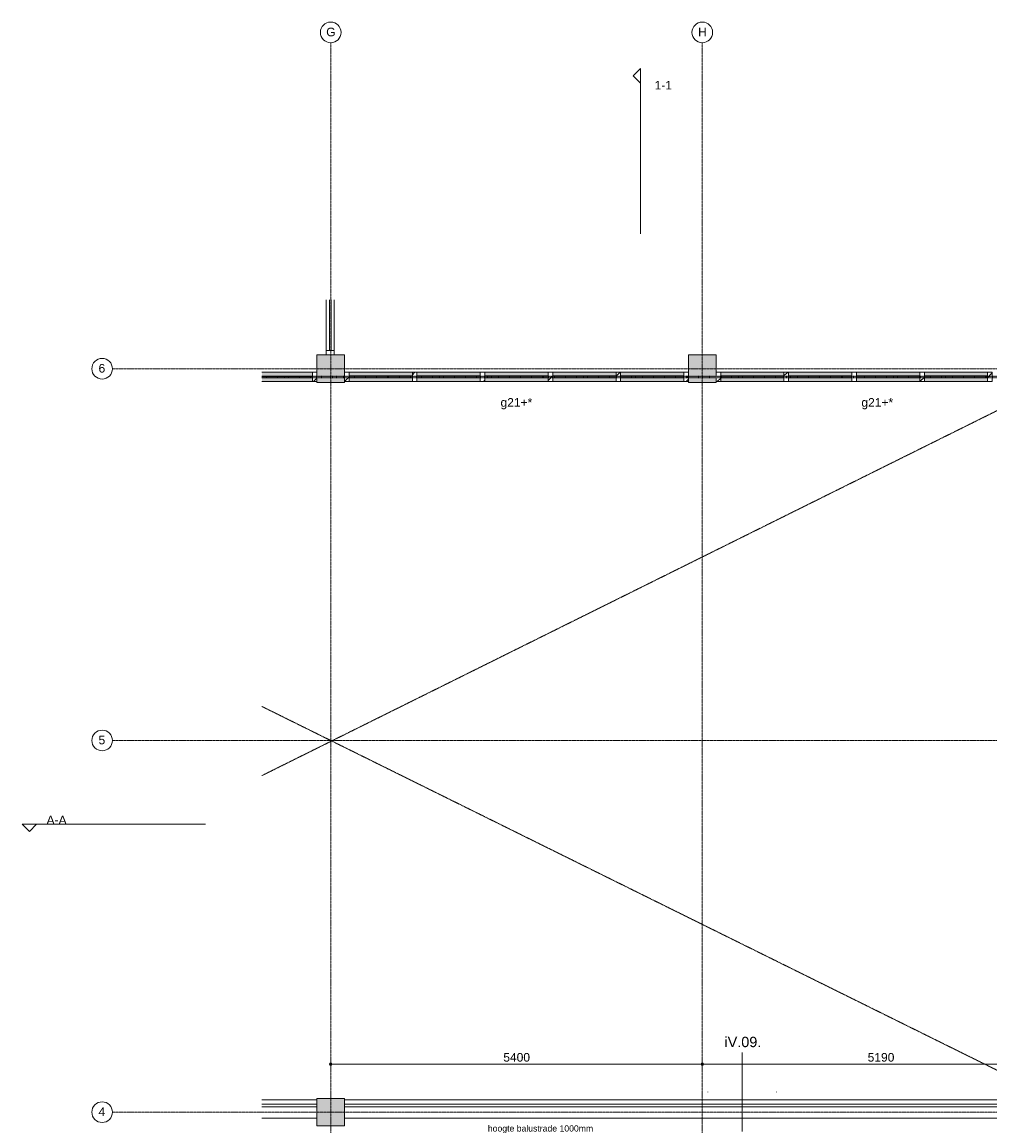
# Model space of a CAD drawing. Header units: millimetres. Extents: x 24475 to 74671, y -6152 to 32037.
# Tile 16 of 36: x 24475 to 38540, y 16000 to 32037. Entities that reach past the tile are written whole.
import ezdxf

# ---------------------------------------------------------------- set-up
doc = ezdxf.new("R2010")
doc.units = ezdxf.units.MM
for name, pattern in [('Dash dot', [15.875, 6.35, -4.7625, 0, -4.7625]), ('Hidden', [7.14375, 4.7625, -2.38125]), ('stramien', [22.225, 12.7, -3.175, 3.175, -3.175])]:
    doc.linetypes.add(name, pattern=pattern)
doc.layers.add('00_Algemeen', color=7, linetype='Continuous', lineweight=9, true_color=0x00a600)
for name, color, linetype, lineweight in [('00_Algemeen-50', 7, 'Continuous', 9), ('05_Bouwplaatsvoorzieningen', 7, 'Continuous', 9), ('25_Metaalconstructiewerk', 7, 'Continuous', 9), ('30_Kozijnen-ramen-deuren', 7, 'Continuous', 9), ('32_Trappen en balustraden', 7, 'Continuous', 9)]:
    doc.layers.add(name, color=color, linetype=linetype, lineweight=lineweight)
doc.styles.add('Arial', font='arial.ttf', dxfattribs={"height": 150})
doc.styles.add('Arial_1', font='arial.ttf', dxfattribs={"height": 125})
doc.styles.add('Arial_7', font='arial.ttf', dxfattribs={"height": 90})
doc.dimstyles.new('00_AEE_maatvoering_2_5mm', dxfattribs={"dimscale": 304.8, "dimtxt": 127.532425, "dimasz": 0.459318, "dimexe": 0.246063, "dimexo": 0.0625, "dimgap": 0, "dimtad": 1, "dimdec": 0, "dimzin": 0, "dimdsep": 46, "dimtxsty": 'Arial_1', "dimblk1": 'DOTSMALL', "dimblk2": 'DOTSMALL', "dimsah": 1, "dimcen": 0.09, "dimdle": 0.246063, "dimazin": 0, "dimtfac": 1, "dimtdec": 4, "dimtix": 1, "dimtmove": 0, "dimatfit": 3, "dimfxl": 0.246063, "dimfxlon": 1, "dimtvp": 1, "dimtolj": 1, "dimtzin": 0, "dimarcsym": 2})

# ---------------------------------------------------------------- blocks, each defined once
blk = doc.blocks.new('Direct Shape - 2410-10368 v1 - IFC-model constructie _zonder onderbouw_ _MM21228_-1202359-02 tweede verdieping - D')
at = {"layer": '25_Metaalconstructiewerk'}
blk.add_hatch(color=256, dxfattribs=at).paths.add_polyline_path([(32200, 16000), (32600, 16000), (32600, 16400), (32200, 16400), (32200, 16066)])
for p, q in [((32600, 16400), (32200, 16400)), ((32200, 16400), (32200, 16000)), ((32600, 16000), (32600, 16400)), ((32200, 16000), (32600, 16000))]:
    blk.add_line(p, q, dxfattribs=at)
blk = doc.blocks.new('Direct Shape - NLRS_28_SC_TLB_kolom vierkant prefab_gen_AT_kolom vierkant_gen_lxb 400x400_800414-1202360-02 tweede verdieping - D')
blk.add_blockref('Direct Shape - 2410-10368 v1 - IFC-model constructie _zonder onderbouw_ _MM21228_-1202359-02 tweede verdieping - D', (0, 0))
blk = doc.blocks.new('Direct Shape - 2410-10368 v1 - IFC-model constructie _zonder onderbouw_ _MM21228_-1202383-02 tweede verdieping - D')
at = {"layer": '25_Metaalconstructiewerk'}
blk.add_hatch(color=256, dxfattribs=at).paths.add_polyline_path([(38000, 26800), (38000, 27200), (37600, 27200), (37600, 26800)])
for p, q in [((38000, 27200), (37600, 27200)), ((37600, 27200), (37600, 26800)), ((38000, 26800), (38000, 27200)), ((37600, 26800), (38000, 26800))]:
    blk.add_line(p, q, dxfattribs=at)
blk = doc.blocks.new('Direct Shape - NLRS_28_SC_TLB_kolom vierkant prefab_gen_AT_kolom vierkant_gen_lxb 400x400_800406-1202384-02 tweede verdieping - D')
blk.add_blockref('Direct Shape - 2410-10368 v1 - IFC-model constructie _zonder onderbouw_ _MM21228_-1202383-02 tweede verdieping - D', (0, 0))
blk = doc.blocks.new('Direct Shape - 2410-10368 v1 - IFC-model constructie _zonder onderbouw_ _MM21228_-1202387-02 tweede verdieping - D')
at = {"layer": '25_Metaalconstructiewerk'}
blk.add_hatch(color=256, dxfattribs=at).paths.add_polyline_path([(32600, 26800), (32600, 27200), (32200, 27200), (32200, 26800)])
for p, q in [((32600, 27200), (32200, 27200)), ((32200, 27200), (32200, 26800)), ((32600, 26800), (32600, 27200)), ((32200, 26800), (32600, 26800))]:
    blk.add_line(p, q, dxfattribs=at)
blk = doc.blocks.new('Direct Shape - NLRS_28_SC_TLB_kolom vierkant prefab_gen_AT_kolom vierkant_gen_lxb 400x400_800408-1202388-02 tweede verdieping - D')
blk.add_blockref('Direct Shape - 2410-10368 v1 - IFC-model constructie _zonder onderbouw_ _MM21228_-1202387-02 tweede verdieping - D', (0, 0))
blk = doc.blocks.new('2410-10368 v1 - IFC-model constructie _zonder onderbouw_ _MM21228__ifc-1-02 tweede verdieping - D')
at = {"layer": '25_Metaalconstructiewerk', "lineweight": 9}
for name in ['Direct Shape - NLRS_28_SC_TLB_kolom vierkant prefab_gen_AT_kolom vierkant_gen_lxb 400x400_800408-1202388-02 tweede verdieping - D', 'Direct Shape - NLRS_28_SC_TLB_kolom vierkant prefab_gen_AT_kolom vierkant_gen_lxb 400x400_800406-1202384-02 tweede verdieping - D', 'Direct Shape - NLRS_28_SC_TLB_kolom vierkant prefab_gen_AT_kolom vierkant_gen_lxb 400x400_800414-1202360-02 tweede verdieping - D']:
    blk.add_blockref(name, (0, 0), dxfattribs=at)
blk = doc.blocks.new('Rectangular Mullion - 31_AEE_meranti_BxD_67x139mm-8311124-02 tweede verdieping - D')
at = {"layer": '30_Kozijnen-ramen-deuren', "true_color": 0xc0c0c0}
h = blk.add_hatch(dxfattribs=at)
h.set_pattern_fill('FP_100', color=9, style=0, pattern_type=2)
h.set_pattern_definition([(315, (-32200, 26882.5), (106.066, 106.066), [])])
h.paths.add_polyline_path([(0, 69.5), (0, -69.5), (-67, -69.5), (-67, 69.5)])
at = {"layer": '30_Kozijnen-ramen-deuren'}
for p, q in [((-67, 69.5), (0, 69.5)), ((-67, -69.5), (-67, 69.5)), ((0, 69.5), (0, -69.5)), ((0, -69.5), (-67, -69.5))]:
    blk.add_line(p, q, dxfattribs=at)
blk = doc.blocks.new('System Panel - 32_AEE_glas-3113886-02 tweede verdieping - D')
at = {"layer": '30_Kozijnen-ramen-deuren'}
for p, q in [((460, 12), (-273, 12)), ((460, -13), (460, 12)), ((-273, -13), (460, -13))]:
    blk.add_line(p, q, dxfattribs=at)
blk = doc.blocks.new('Rectangular Mullion - 31_AEE_meranti_BxD_67x139mm-8311123-02 tweede verdieping - D')
at = {"layer": '30_Kozijnen-ramen-deuren', "true_color": 0xc5c7c4}
h = blk.add_hatch(color=9, dxfattribs=at)
h.paths.add_polyline_path([(32133, 26813), (32133, 26870), (31400, 26870), (31400, 26813)])
h.paths.add_polyline_path([(32133, 26895), (32133, 26952), (31400, 26952), (31400, 26895)])
at = {"layer": '30_Kozijnen-ramen-deuren'}
for p, q in [((32133, 26952), (31400, 26952)), ((32133, 26813), (31400, 26813))]:
    blk.add_line(p, q, dxfattribs=at)
blk = doc.blocks.new('System Panel - 32_AEE_glas-V45-02 tweede verdieping - D')
at = {"layer": '30_Kozijnen-ramen-deuren'}
for p, q in [((459.8, 12.5), (-459.8, 12.5)), ((-459.8, 12.5), (-459.8, -12.5)), ((459.8, -12.5), (459.8, 12.5)), ((-459.8, -12.5), (459.8, -12.5))]:
    blk.add_line(p, q, dxfattribs=at)
blk = doc.blocks.new('Rectangular Mullion - 31_AEE_meranti_BxD_67x139mm-8311118-02 tweede verdieping - D')
at = {"layer": '30_Kozijnen-ramen-deuren', "true_color": 0xc5c7c4}
h = blk.add_hatch(color=9, dxfattribs=at)
h.paths.add_polyline_path([(33587, 26813), (33587, 26870), (32667, 26870), (32667, 26813)])
h.paths.add_polyline_path([(33587, 26895), (33587, 26952), (32667, 26952), (32667, 26895)])
at = {"layer": '30_Kozijnen-ramen-deuren'}
for p, q in [((33587, 26952), (32667, 26952)), ((33587, 26813), (32667, 26813))]:
    blk.add_line(p, q, dxfattribs=at)
blk = doc.blocks.new('Rectangular Mullion - 31_AEE_meranti_BxD_67x139mm-V46-02 tweede verdieping - D')
at = {"layer": '30_Kozijnen-ramen-deuren', "true_color": 0xc0c0c0}
h = blk.add_hatch(dxfattribs=at)
h.set_pattern_fill('FP_123', color=9, style=0, pattern_type=2)
h.set_pattern_definition([(315, (-37600, 26882.5), (106.066, 106.066), [])])
h.paths.add_polyline_path([(0, 69.5), (0, -69.5), (-67, -69.5), (-67, 69.5)])
at = {"layer": '30_Kozijnen-ramen-deuren'}
for p, q in [((-67, 69.5), (0, 69.5)), ((-67, -69.5), (-67, 69.5)), ((0, 69.5), (0, -69.5)), ((0, -69.5), (-67, -69.5))]:
    blk.add_line(p, q, dxfattribs=at)
blk = doc.blocks.new('Rectangular Mullion - 31_AEE_meranti_BxD_67x139mm-8311125-02 tweede verdieping - D')
at = {"layer": '30_Kozijnen-ramen-deuren', "true_color": 0xc0c0c0}
h = blk.add_hatch(dxfattribs=at)
h.set_pattern_fill('FP_124', color=9, style=0, pattern_type=2)
h.set_pattern_definition([(225, (32600, 26882.5), (106.066, -106.066), [])])
h.paths.add_polyline_path([(-67, 69.5), (-67, -69.5), (0, -69.5), (0, 69.5)])
at = {"layer": '30_Kozijnen-ramen-deuren'}
for p, q in [((0, 69.5), (-67, 69.5)), ((-67, 69.5), (-67, -69.5)), ((0, -69.5), (0, 69.5)), ((-67, -69.5), (0, -69.5))]:
    blk.add_line(p, q, dxfattribs=at)
blk = doc.blocks.new('Rectangular Mullion - 31_AEE_meranti_BxD_67x139mm-8311120-02 tweede verdieping - D')
at = {"layer": '30_Kozijnen-ramen-deuren', "true_color": 0xc5c7c4}
h = blk.add_hatch(color=9, dxfattribs=at)
h.paths.add_polyline_path([(34573, 26813), (34573, 26870), (33654, 26870), (33654, 26813)])
h.paths.add_polyline_path([(34573, 26895), (34573, 26952), (33654, 26952), (33654, 26895)])
at = {"layer": '30_Kozijnen-ramen-deuren'}
for p, q in [((34573, 26952), (33654, 26952)), ((34573, 26813), (33654, 26813))]:
    blk.add_line(p, q, dxfattribs=at)
blk = doc.blocks.new('Rectangular Mullion - 31_AEE_meranti_BxD_67x139mm-8311121-02 tweede verdieping - D')
at = {"layer": '30_Kozijnen-ramen-deuren', "true_color": 0xc0c0c0}
h = blk.add_hatch(dxfattribs=at)
h.set_pattern_fill('FP_125', color=9, style=0, pattern_type=2)
h.set_pattern_definition([(315, (-33620.1, 26882.5), (106.066, 106.066), [])])
h.paths.add_polyline_path([(33.5, 69.5), (33.5, -69.5), (-33.5, -69.5), (-33.5, 69.5)])
at = {"layer": '30_Kozijnen-ramen-deuren'}
for p, q in [((-33.5, 69.5), (33.5, 69.5)), ((-33.5, -69.5), (-33.5, 69.5)), ((33.5, 69.5), (33.5, -69.5)), ((33.5, -69.5), (-33.5, -69.5))]:
    blk.add_line(p, q, dxfattribs=at)
blk = doc.blocks.new('Rectangular Mullion - 31_AEE_meranti_BxD_67x139mm-V47-02 tweede verdieping - D')
at = {"layer": '30_Kozijnen-ramen-deuren', "true_color": 0xc0c0c0}
h = blk.add_hatch(dxfattribs=at)
h.set_pattern_fill('FP_126', color=9, style=0, pattern_type=2)
h.set_pattern_definition([(315, (-34606.7, 26882.5), (106.066, 106.066), [])])
h.paths.add_polyline_path([(33.5, 69.5), (33.5, -69.5), (-33.5, -69.5), (-33.5, 69.5)])
at = {"layer": '30_Kozijnen-ramen-deuren'}
for p, q in [((-33.5, 69.5), (33.5, 69.5)), ((-33.5, -69.5), (-33.5, 69.5)), ((33.5, 69.5), (33.5, -69.5)), ((33.5, -69.5), (-33.5, -69.5))]:
    blk.add_line(p, q, dxfattribs=at)
blk = doc.blocks.new('Rectangular Mullion - 31_AEE_meranti_BxD_67x139mm-V48-02 tweede verdieping - D')
at = {"layer": '30_Kozijnen-ramen-deuren', "true_color": 0xc0c0c0}
h = blk.add_hatch(dxfattribs=at)
h.set_pattern_fill('FP_127', color=9, style=0, pattern_type=2)
h.set_pattern_definition([(315, (-35593.3, 26882.5), (106.066, 106.066), [])])
h.paths.add_polyline_path([(33.5, 69.5), (33.5, -69.5), (-33.5, -69.5), (-33.5, 69.5)])
at = {"layer": '30_Kozijnen-ramen-deuren'}
for p, q in [((-33.5, 69.5), (33.5, 69.5)), ((-33.5, -69.5), (-33.5, 69.5)), ((33.5, 69.5), (33.5, -69.5)), ((33.5, -69.5), (-33.5, -69.5))]:
    blk.add_line(p, q, dxfattribs=at)
blk = doc.blocks.new('Rectangular Mullion - 31_AEE_meranti_BxD_67x139mm-V49-02 tweede verdieping - D')
at = {"layer": '30_Kozijnen-ramen-deuren', "true_color": 0xc5c7c4}
h = blk.add_hatch(color=9, dxfattribs=at)
h.paths.add_polyline_path([(37533, 26813), (37533, 26870), (36613, 26870), (36613, 26813), (36695, 26813)])
h.paths.add_polyline_path([(36695, 26895), (37533, 26895), (37533, 26952), (36613, 26952), (36613, 26895)])
at = {"layer": '30_Kozijnen-ramen-deuren'}
for p, q in [((37533, 26952), (36613, 26952)), ((37533, 26813), (36613, 26813))]:
    blk.add_line(p, q, dxfattribs=at)
blk = doc.blocks.new('Rectangular Mullion - 31_AEE_meranti_BxD_67x139mm-V50-02 tweede verdieping - D')
at = {"layer": '30_Kozijnen-ramen-deuren', "true_color": 0xc0c0c0}
h = blk.add_hatch(dxfattribs=at)
h.set_pattern_fill('FP_128', color=9, style=0, pattern_type=2)
h.set_pattern_definition([(315, (-36579.9, 26882.5), (106.066, 106.066), [])])
h.paths.add_polyline_path([(33.5, 69.5), (33.5, -69.5), (-33.5, -69.5), (-33.5, 69.5)])
at = {"layer": '30_Kozijnen-ramen-deuren'}
for p, q in [((-33.5, 69.5), (33.5, 69.5)), ((-33.5, -69.5), (-33.5, 69.5)), ((33.5, 69.5), (33.5, -69.5)), ((33.5, -69.5), (-33.5, -69.5))]:
    blk.add_line(p, q, dxfattribs=at)
blk = doc.blocks.new('42_AEE_VE_vensterbank - 42_AEE_balustrade afwerking-3695457-02 tweede verdieping - D')
at = {"layer": '05_Bouwplaatsvoorzieningen'}
for p, q in [((-3484, 0), (6856, 0)), ((-3484, -265), (6856, -265))]:
    blk.add_line(p, q, dxfattribs=at)
blk = doc.blocks.new('42_AEE_VE_vensterbank - 42_AEE_balustrade afwerking-V51-02 tweede verdieping - D')
at = {"layer": '05_Bouwplaatsvoorzieningen'}
for p, q in [((6066, 0), (6866, 0)), ((6066, -265), (6866, -265))]:
    blk.add_line(p, q, dxfattribs=at)
blk = doc.blocks.new('Railing - Railing-3058060-02 tweede verdieping - D')
at = {"layer": '32_Trappen en balustraden'}
for p, q in [((32200, 16315), (31400.112669, 16315)), ((31400.112669, 16275), (32200, 16275))]:
    blk.add_line(p, q, dxfattribs=at)
blk = doc.blocks.new('Railing - Railing-3226370-02 tweede verdieping - D')
at = {"layer": '32_Trappen en balustraden'}
for p, q in [((42940, 16315), (32600, 16315)), ((32600, 16275), (42940, 16275))]:
    blk.add_line(p, q, dxfattribs=at)
blk = doc.blocks.new('Rectangular Mullion - 31_AEE_meranti_BxD_67x139mm-V55-02 tweede verdieping - D')
at = {"layer": '30_Kozijnen-ramen-deuren', "true_color": 0xc0c0c0}
h = blk.add_hatch(dxfattribs=at)
h.set_pattern_fill('FP_131', color=9, style=0, pattern_type=2)
h.set_pattern_definition([(225, (38000, 26882.5), (106.066, -106.066), [])])
h.paths.add_polyline_path([(-67, 69.5), (-67, -69.5), (0, -69.5), (0, 69.5)])
at = {"layer": '30_Kozijnen-ramen-deuren'}
for p, q in [((0, 69.5), (-67, 69.5)), ((-67, 69.5), (-67, -69.5)), ((0, -69.5), (0, 69.5)), ((-67, -69.5), (0, -69.5))]:
    blk.add_line(p, q, dxfattribs=at)
blk = doc.blocks.new('Rectangular Mullion - 31_AEE_meranti_BxD_67x139mm-V56-02 tweede verdieping - D')
at = {"layer": '30_Kozijnen-ramen-deuren', "true_color": 0xc0c0c0}
h = blk.add_hatch(dxfattribs=at)
h.set_pattern_fill('FP_132', color=9, style=0, pattern_type=2)
h.set_pattern_definition([(315, (-39020.1, 26882.5), (106.066, 106.066), [])])
h.paths.add_polyline_path([(33.5, 69.5), (33.5, -69.5), (-33.5, -69.5), (-33.5, 69.5)])
at = {"layer": '30_Kozijnen-ramen-deuren'}
for p, q in [((-33.5, 69.5), (33.5, 69.5)), ((-33.5, -69.5), (-33.5, 69.5)), ((33.5, 69.5), (33.5, -69.5)), ((33.5, -69.5), (-33.5, -69.5))]:
    blk.add_line(p, q, dxfattribs=at)
blk = doc.blocks.new('Rectangular Mullion - 31_AEE_meranti_BxD_67x139mm-V57-02 tweede verdieping - D')
at = {"layer": '30_Kozijnen-ramen-deuren', "true_color": 0xc0c0c0}
h = blk.add_hatch(dxfattribs=at)
h.set_pattern_fill('FP_133', color=9, style=0, pattern_type=2)
h.set_pattern_definition([(315, (-40006.7, 26882.5), (106.066, 106.066), [])])
h.paths.add_polyline_path([(33.5, 69.5), (33.5, -69.5), (-33.5, -69.5), (-33.5, 69.5)])
at = {"layer": '30_Kozijnen-ramen-deuren'}
for p, q in [((-33.5, 69.5), (33.5, 69.5)), ((-33.5, -69.5), (-33.5, 69.5)), ((33.5, 69.5), (33.5, -69.5)), ((33.5, -69.5), (-33.5, -69.5))]:
    blk.add_line(p, q, dxfattribs=at)
blk = doc.blocks.new('Rectangular Mullion - 31_AEE_meranti_BxD_67x139mm-V58-02 tweede verdieping - D')
at = {"layer": '30_Kozijnen-ramen-deuren', "true_color": 0xc0c0c0}
h = blk.add_hatch(dxfattribs=at)
h.set_pattern_fill('FP_134', color=9, style=0, pattern_type=2)
h.set_pattern_definition([(315, (-40993.3, 26882.5), (106.066, 106.066), [])])
h.paths.add_polyline_path([(33.5, 69.5), (33.5, -69.5), (-33.5, -69.5), (-33.5, 69.5)])
at = {"layer": '30_Kozijnen-ramen-deuren'}
for p, q in [((-33.5, 69.5), (33.5, 69.5)), ((-33.5, -69.5), (-33.5, 69.5)), ((33.5, 69.5), (33.5, -69.5)), ((33.5, -69.5), (-33.5, -69.5))]:
    blk.add_line(p, q, dxfattribs=at)
blk = doc.blocks.new('Rectangular Mullion - 31_AEE_meranti_BxD_67x139mm-V59-02 tweede verdieping - D')
at = {"layer": '30_Kozijnen-ramen-deuren', "true_color": 0xc0c0c0}
h = blk.add_hatch(dxfattribs=at)
h.set_pattern_fill('FP_135', color=9, style=0, pattern_type=2)
h.set_pattern_definition([(315, (-41979.9, 26882.5), (106.066, 106.066), [])])
h.paths.add_polyline_path([(-33.5, 69.5), (33.5, 69.5), (33.5, -69.5), (-33.5, -69.5)])
at = {"layer": '30_Kozijnen-ramen-deuren'}
for p, q in [((-33.5, 69.5), (33.5, 69.5)), ((-33.5, -69.5), (-33.5, 69.5)), ((33.5, 69.5), (33.5, -69.5)), ((33.5, -69.5), (-33.5, -69.5))]:
    blk.add_line(p, q, dxfattribs=at)
blk = doc.blocks.new('System Panel - 32_AEE_glas-V67-02 tweede verdieping - D')
at = {"layer": '30_Kozijnen-ramen-deuren'}
for p, q in [((274, 12), (-460, 12)), ((-460, 12), (-460, -13)), ((-460, -13), (274, -13))]:
    blk.add_line(p, q, dxfattribs=at)
blk = doc.blocks.new('Rectangular Mullion - 31_AEE_hout_lariks_BxD_67x114mm-1289485-02 tweede verdieping - D')
at = {"layer": '30_Kozijnen-ramen-deuren'}
for p, q in [((32336, 28001), (32336, 27267)), ((32450, 28001), (32450, 27267))]:
    blk.add_line(p, q, dxfattribs=at)
blk = doc.blocks.new('Rectangular Mullion - 31_AEE_hout_lariks_BxD_67x114mm-1805880-02 tweede verdieping - D')
at = {"layer": '30_Kozijnen-ramen-deuren', "true_color": 0xc0c0c0}
h = blk.add_hatch(dxfattribs=at)
h.set_pattern_fill('FP_150', color=9, style=0, pattern_type=2)
h.set_pattern_definition([(135, (27200, -32393), (-106.066, -106.066), [])])
h.paths.add_polyline_path([(0, 57), (-67, 57), (-67, -57), (0, -57)])
at = {"layer": '30_Kozijnen-ramen-deuren'}
for p, q in [((0, 57), (-67, 57)), ((-67, 57), (-67, -57)), ((0, -57), (0, 57)), ((-67, -57), (0, -57))]:
    blk.add_line(p, q, dxfattribs=at)
blk = doc.blocks.new('00_AEE_detailaanduiding lijn - 1000mm 0 graden-5220155-02 tweede verdieping - D')
at = {"layer": '00_Algemeen', "color": 7}
for p, q in [((0, 575), (0, -575)), ((-500, 1), (-500, -1)), ((500, -1), (500, 1))]:
    blk.add_line(p, q, dxfattribs=at)
blk = doc.blocks.new('Grid - 3 mm-485849-02 tweede verdieping - D')
at = {"layer": '00_Algemeen', "color": 7}
blk.add_circle((0, 0), 3, dxfattribs=at)
blk = doc.blocks.new('Section - Driehoek 45 graden-486524-02 tweede verdieping - D')
at = {"layer": '00_Algemeen', "color": 7}
for p, q in [((-2, 2.12), (-4.12, 0)), ((-4.12, 0), (0.12, 0)), ((0.12, 0), (-2, 2.12))]:
    blk.add_line(p, q, dxfattribs=at)
blk = doc.blocks.new('Section - Driehoek 45 graden-487097-02 tweede verdieping - D')
at = {"layer": '00_Algemeen', "color": 7}
for p, q in [((-2, 2.12), (-4.12, 0)), ((-4.12, 0), (0.12, 0)), ((0.12, 0), (-2, 2.12))]:
    blk.add_line(p, q, dxfattribs=at)
blk = doc.blocks.new('DIMBLOCK106-02 tweede verdieping - D')
at = {"layer": '00_Algemeen-50', "transparency": 16777216}
h = blk.add_hatch(color=256, dxfattribs=at)
edge = h.paths.add_edge_path()
edge.add_arc((28960, 16897), 17.5, 0, 360)
h = blk.add_hatch(color=256, dxfattribs=at)
edge = h.paths.add_edge_path()
edge.add_arc((34360, 16897), 17.5, 0, 360)
for p, q in [((28960, 16897), (28960, 16972)), ((28960, 16897), (34360, 16897)), ((28960, 16897), (28960, 16822)), ((34360, 16897), (34360, 16972)), ((34360, 16897), (34360, 16822))]:
    blk.add_line(p, q, dxfattribs=at)
for centre in [(28960, 16897), (34360, 16897)]:
    blk.add_circle(centre, 17.5, dxfattribs=at)
at = {"layer": '00_Algemeen-50', "color": 0, "transparency": 16777216, "insert": (31468, 17059), "char_height": 125, "width": 461.47, "attachment_point": 1, "line_spacing_factor": 0.941778, "style": 'Arial_1'}
blk.add_mtext('5400', dxfattribs=at)
blk = doc.blocks.new('_DotSmall')
at = {"color": 0, "linetype": 'ByBlock', "const_width": 0.5}
blk.add_lwpolyline([(-0.0625, 0, 1), (0.0625, 0, 1)], format="xyb", close=True, dxfattribs=at)
blk = doc.blocks.new('DIMBLOCK107-02 tweede verdieping - D')
at = {"layer": '00_Algemeen-50', "transparency": 16777216}
h = blk.add_hatch(color=256, dxfattribs=at)
edge = h.paths.add_edge_path()
edge.add_arc((34360, 16897), 17.5, 0, 360)
h = blk.add_hatch(color=256, dxfattribs=at)
edge = h.paths.add_edge_path()
edge.add_arc((39550, 16897), 17.5, 0, 360)
for p, q in [((34360, 16897), (34360, 16972)), ((34360, 16897), (39550, 16897)), ((34360, 16897), (34360, 16822)), ((39550, 16897), (39550, 16972)), ((39550, 16897), (39550, 16822))]:
    blk.add_line(p, q, dxfattribs=at)
for centre in [(34360, 16897), (39550, 16897)]:
    blk.add_circle(centre, 17.5, dxfattribs=at)
at = {"layer": '00_Algemeen-50', "color": 0, "transparency": 16777216, "insert": (36763, 17059), "char_height": 125, "width": 461.47, "attachment_point": 1, "line_spacing_factor": 0.941778, "style": 'Arial_1'}
blk.add_mtext('5190', dxfattribs=at)

msp = doc.modelspace()

# ---------------------------------------------------------------- linework, layer by layer
at = {"layer": '00_Algemeen', "color": 150, "linetype": 'stramien', "true_color": 0x0080ff}
for p, q in [((28959.9, -4950.1), (28959.9, 31736.6)), ((34360, -4950.1), (34360, 31736.6)), ((74371.4, 27000), (25788, 27000)), ((74371.4, 21600), (25788, 21600)), ((74371.4, 16200), (25788, 16200))]:
    msp.add_line(p, q, dxfattribs=at)
at = {"layer": '00_Algemeen', "color": 7}
for p, q in [((33460, 28957.8), (33460, 31154)), ((24680.5, 20382.2), (27139.5, 20382.2))]:
    msp.add_line(p, q, dxfattribs=at)
at = {"layer": '00_Algemeen', "color": 96, "linetype": 'Dash dot', "lineweight": 50, "true_color": 0x008000}
msp.add_line((27960.1, 26882.5), (39610, 26882.5), dxfattribs=at)
at = {"layer": '00_Algemeen', "color": 7, "linetype": 'Hidden'}
for p, q in [((27960.1, 21089.5), (39493, 26813)), ((39510, 16380), (27960.1, 22093.8))]:
    msp.add_line(p, q, dxfattribs=at)

# ---------------------------------------------------------------- block references
at = {"lineweight": 5}
msp.add_blockref('2410-10368 v1 - IFC-model constructie _zonder onderbouw_ _MM21228__ifc-1-02 tweede verdieping - D', (-3440, 0), dxfattribs=at)
at = {"layer": '00_Algemeen', "color": 7, "xscale": 49.99999999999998, "yscale": 49.99999999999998, "zscale": 49.99999999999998}
for p in [(28959.9, 31886.6), (34360, 31886.6)]:
    msp.add_blockref('Grid - 3 mm-485849-02 tweede verdieping - D', p, dxfattribs=at)
at = {"layer": '00_Algemeen', "color": 7, "extrusion": (0, 0, -1), "xscale": 49.99999999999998, "yscale": 49.99999999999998, "zscale": 49.99999999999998}
for name, p, rotation in [('Section - Driehoek 45 graden-487097-02 tweede verdieping - D', (-33460, 31154), 270.0000000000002), ('Section - Driehoek 45 graden-486524-02 tweede verdieping - D', (-24680.5, 20382.2), 180)]:
    msp.add_blockref(name, p, dxfattribs=dict(at, rotation=rotation))
at = {"layer": '00_Algemeen', "color": 7, "xscale": 49.99999999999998, "yscale": 49.99999999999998, "zscale": 49.99999999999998, "rotation": 90}
for p in [(25638, 27000), (25638, 21600), (25638, 16200)]:
    msp.add_blockref('Grid - 3 mm-485849-02 tweede verdieping - D', p, dxfattribs=at)
at = {"layer": '00_Algemeen', "color": 7}
msp.add_blockref('00_AEE_detailaanduiding lijn - 1000mm 0 graden-5220155-02 tweede verdieping - D', (34938.7, 16492.2), dxfattribs=at)
at = {"layer": '05_Bouwplaatsvoorzieningen'}
for name, p in [('42_AEE_VE_vensterbank - 42_AEE_balustrade afwerking-V51-02 tweede verdieping - D', (21894.2, 16380)), ('42_AEE_VE_vensterbank - 42_AEE_balustrade afwerking-3695457-02 tweede verdieping - D', (32644.2, 16380))]:
    msp.add_blockref(name, p, dxfattribs=at)
at = {"layer": '30_Kozijnen-ramen-deuren'}
for name, p in [('Rectangular Mullion - 31_AEE_hout_lariks_BxD_67x114mm-1289485-02 tweede verdieping - D', (-3440, 0)), ('Rectangular Mullion - 31_AEE_meranti_BxD_67x139mm-8311123-02 tweede verdieping - D', (-3440, 0)), ('Rectangular Mullion - 31_AEE_meranti_BxD_67x139mm-8311118-02 tweede verdieping - D', (-3440, 0)), ('Rectangular Mullion - 31_AEE_meranti_BxD_67x139mm-8311120-02 tweede verdieping - D', (-3440, 0)), ('Rectangular Mullion - 31_AEE_meranti_BxD_67x139mm-8311120-02 tweede verdieping - D', (-2453.4, 0)), ('Rectangular Mullion - 31_AEE_meranti_BxD_67x139mm-8311120-02 tweede verdieping - D', (-1466.8, 0)), ('Rectangular Mullion - 31_AEE_meranti_BxD_67x139mm-V49-02 tweede verdieping - D', (-3440, 0)), ('Rectangular Mullion - 31_AEE_meranti_BxD_67x139mm-8311118-02 tweede verdieping - D', (1960, 0)), ('Rectangular Mullion - 31_AEE_meranti_BxD_67x139mm-8311120-02 tweede verdieping - D', (1960, 0)), ('Rectangular Mullion - 31_AEE_meranti_BxD_67x139mm-8311120-02 tweede verdieping - D', (2946.6, 0)), ('Rectangular Mullion - 31_AEE_meranti_BxD_67x139mm-8311120-02 tweede verdieping - D', (3933.2, 0)), ('System Panel - 32_AEE_glas-3113886-02 tweede verdieping - D', (28233.2, 26882.5)), ('System Panel - 32_AEE_glas-V45-02 tweede verdieping - D', (29686.8, 26882.5)), ('System Panel - 32_AEE_glas-V45-02 tweede verdieping - D', (30673.4, 26882.5)), ('System Panel - 32_AEE_glas-V45-02 tweede verdieping - D', (31660, 26882.5)), ('System Panel - 32_AEE_glas-V45-02 tweede verdieping - D', (32646.6, 26882.5)), ('System Panel - 32_AEE_glas-V45-02 tweede verdieping - D', (33633.2, 26882.5)), ('System Panel - 32_AEE_glas-V45-02 tweede verdieping - D', (35086.8, 26882.5)), ('System Panel - 32_AEE_glas-V45-02 tweede verdieping - D', (36073.4, 26882.5)), ('System Panel - 32_AEE_glas-V45-02 tweede verdieping - D', (37060, 26882.5)), ('System Panel - 32_AEE_glas-V45-02 tweede verdieping - D', (38046.6, 26882.5))]:
    msp.add_blockref(name, p, dxfattribs=at)
for name, p, rotation in [('System Panel - 32_AEE_glas-V67-02 tweede verdieping - D', (28953, 27726.8), 89.99999999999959), ('Rectangular Mullion - 31_AEE_hout_lariks_BxD_67x114mm-1805880-02 tweede verdieping - D', (28953, 27200), 269.9999999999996), ('Rectangular Mullion - 31_AEE_meranti_BxD_67x139mm-8311125-02 tweede verdieping - D', (29160, 26882.5), 180), ('Rectangular Mullion - 31_AEE_meranti_BxD_67x139mm-V55-02 tweede verdieping - D', (34560, 26882.5), 180)]:
    msp.add_blockref(name, p, dxfattribs=dict(at, rotation=rotation))
at = {"layer": '30_Kozijnen-ramen-deuren', "extrusion": (0, 0, -1), "rotation": 180}
for name, p in [('Rectangular Mullion - 31_AEE_meranti_BxD_67x139mm-8311124-02 tweede verdieping - D', (-28760, 26882.5)), ('Rectangular Mullion - 31_AEE_meranti_BxD_67x139mm-8311121-02 tweede verdieping - D', (-30180.1, 26882.5)), ('Rectangular Mullion - 31_AEE_meranti_BxD_67x139mm-V47-02 tweede verdieping - D', (-31166.7, 26882.5)), ('Rectangular Mullion - 31_AEE_meranti_BxD_67x139mm-V48-02 tweede verdieping - D', (-32153.3, 26882.5)), ('Rectangular Mullion - 31_AEE_meranti_BxD_67x139mm-V50-02 tweede verdieping - D', (-33139.9, 26882.5)), ('Rectangular Mullion - 31_AEE_meranti_BxD_67x139mm-V46-02 tweede verdieping - D', (-34160, 26882.5)), ('Rectangular Mullion - 31_AEE_meranti_BxD_67x139mm-V56-02 tweede verdieping - D', (-35580.1, 26882.5)), ('Rectangular Mullion - 31_AEE_meranti_BxD_67x139mm-V57-02 tweede verdieping - D', (-36566.7, 26882.5)), ('Rectangular Mullion - 31_AEE_meranti_BxD_67x139mm-V58-02 tweede verdieping - D', (-37553.3, 26882.5)), ('Rectangular Mullion - 31_AEE_meranti_BxD_67x139mm-V59-02 tweede verdieping - D', (-38539.9, 26882.5))]:
    msp.add_blockref(name, p, dxfattribs=at)
at = {"layer": '32_Trappen en balustraden'}
for name in ['Railing - Railing-3058060-02 tweede verdieping - D', 'Railing - Railing-3226370-02 tweede verdieping - D']:
    msp.add_blockref(name, (-3440, 0), dxfattribs=at)

# ---------------------------------------------------------------- texts
at = {"layer": '00_Algemeen', "color": 7, "attachment_point": 1}
for s, insert, char_height, width, style in [('G', (28894.3, 31954.7), 125, 164.346, 'Arial_1'), ('H', (34299.3, 31954.7), 125, 152.321, 'Arial_1'), ('6', (25585.7, 27069.3), 125, 116.245, 'Arial_1'), ('5', (25585.7, 21669.3), 125, 116.245, 'Arial_1'), ('iV.09.', (34681.9, 17294.9), 150, 661.392, 'Arial'), ('4', (25585.7, 16269.3), 125, 116.245, 'Arial_1')]:
    msp.add_mtext(s, dxfattribs=dict(at, insert=insert, char_height=char_height, width=width, style=style))
at = {"layer": '00_Algemeen', "color": 5, "true_color": 0x0000ff, "char_height": 125, "attachment_point": 1, "style": 'Arial_1'}
for s, insert, width in [('1-1', (33667.6, 31182.8), 304.641), ('A-A', (24830.6, 20507.3), 352.742)]:
    msp.add_mtext(s, dxfattribs=dict(at, insert=insert, width=width))
at = {"layer": '00_Algemeen', "color": 7, "lineweight": 18, "insert": (31243.5, 16008.6), "char_height": 90, "width": 1803.797, "attachment_point": 1, "style": 'Arial_7'}
msp.add_mtext('hoogte balustrade 1000mm', dxfattribs=at)

# ---------------------------------------------------------------- dimensions: what is measured, and where the dimension line sits
at = {"layer": '00_Algemeen', "color": 7}
for base, p1, p2, override, picture, middle in [((34360, 16896.5), (28959.9, 16971.5), (34360, 16971.5), {"dimpost": '<>', "dimfxl": 5400.047213}, 'DIMBLOCK106-02 tweede verdieping - D', (31660, 16960.3)), ((39550, 16896.5), (34360, 16971.5), (39550, 16971.5), {"dimpost": '<>', "dimfxl": 5189.999999}, 'DIMBLOCK107-02 tweede verdieping - D', (36955, 16960.3))]:
    dim = msp.add_linear_dim(base=base, p1=p1, p2=p2, dimstyle='00_AEE_maatvoering_2_5mm', override=override, dxfattribs=at)
    dim.commit()
    dim.dimension.update_dxf_attribs({"geometry": picture, "text_midpoint": middle})

# ---------------------------------------------------------------- next in the draw order: texts
at = {"layer": '00_Algemeen', "color": 7, "char_height": 125, "width": 561.181, "attachment_point": 1, "style": 'Arial_1', "bg_fill": 3, "box_fill_scale": 1.25, "bg_fill_color": 256, "bg_fill_true_color": 13158600, "bg_fill_transparency": 0}
for insert in [(31427.7, 26573.5), (36671.8, 26573.5)]:
    msp.add_mtext('g21+*', dxfattribs=dict(at, insert=insert))

doc.saveas('drawing.dxf')
